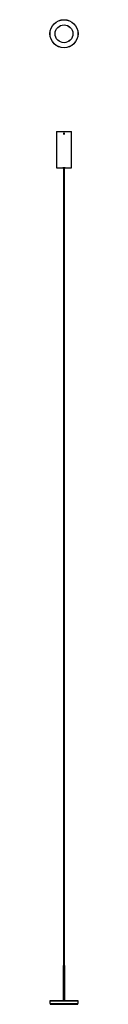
# Model space of a CAD drawing. Header units: millimetres. Extents: x 3350 to 3451, y 3601 to 7137.
import ezdxf

# ---------------------------------------------------------------- set-up
doc = ezdxf.new("R2010")
doc.units = ezdxf.units.MM
doc.header["$LTSCALE"] = 20

msp = doc.modelspace()

# ---------------------------------------------------------------- linework, layer by layer
at = {"color": 7, "linetype": 'Continuous', "lineweight": 25}
for p, q in [((3372.8, 6735.7), (3372.8, 6605.7)), ((3372.8, 6735.7), (3427.8, 6735.7)), ((3399.2, 6727.6), (3399.4, 6728.8)), ((3399.2, 6727.6), (3400.1, 6726.9)), ((3400.5, 6729.2), (3399.4, 6728.8)), ((3400.1, 6726.9), (3401.2, 6727.3)), ((3400.5, 6729.2), (3401.4, 6728.5)), ((3401.4, 6728.5), (3401.2, 6727.3)), ((3427.8, 6605.7), (3427.8, 6735.7)), ((3372.8, 6605.7), (3427.8, 6605.7)), ((3395.8, 6605.7), (3395.8, 6605.2)), ((3404.8, 6605.2), (3395.8, 6605.2)), ((3398.9, 6605.2), (3398.9, 3739.8)), ((3401.7, 3739.8), (3401.7, 6605.2)), ((3404.8, 6605.2), (3404.7, 6605.7)), ((3397.3, 3739.8), (3397.3, 3613.8)), ((3397.3, 3739.8), (3400.7, 3739.8)), ((3400.7, 3739.8), (3403.3, 3739.8)), ((3403.3, 3614.3), (3403.3, 3739.8)), ((3349.8, 3613.6), (3349.9, 3604)), ((3450.8, 3613.6), (3349.8, 3613.6)), ((3350, 3613.8), (3450.6, 3613.8)), ((3403.3, 3614), (3403.3, 3614.3)), ((3403.3, 3613.8), (3403.3, 3614)), ((3450.6, 3604), (3450.8, 3613.6)), ((3349.9, 3604), (3450.6, 3604)), ((3350.1, 3603.8), (3350.1, 3600.8)), ((3350.1, 3603.8), (3400.3, 3603.8)), ((3350.1, 3600.8), (3400.3, 3600.8)), ((3400.3, 3603.8), (3450.5, 3603.8)), ((3400.3, 3600.8), (3450.5, 3600.8)), ((3450.5, 3600.8), (3450.5, 3603.8))]:
    msp.add_line(p, q, dxfattribs=at)
for centre, radius in [((3400.3, 7086.9), 50.5), ((3400.3, 7086.9), 50.5), ((3400.3, 7086.9), 50.3), ((3400.3, 7086.9), 50.2), ((3400.3, 7086.9), 32.1), ((3400.3, 7086.9), 32), ((3400.3, 6728.1), 1.61)]:
    msp.add_circle(centre, radius, dxfattribs=at)
for centre, start, end in [((3350, 3613.6), 90, 181), ((3450.6, 3613.6), 359, 90), ((3350.1, 3604), 181, 270), ((3450.4, 3604), 270, 359)]:
    msp.add_arc(centre, 0.2, start, end, dxfattribs=at)
for points, knots in [([(3400.3, 6726.4), (3400.1, 6726.4), (3399.7, 6726.4), (3399.2, 6726.7), (3398.8, 6727.1), (3398.6, 6727.7), (3398.6, 6728.3), (3398.7, 6728.8), (3399.1, 6729.3), (3399.5, 6729.6), (3400.1, 6729.8), (3400.7, 6729.7), (3401.2, 6729.5), (3401.6, 6729.1), (3401.9, 6728.6), (3402, 6728), (3401.9, 6727.5), (3401.6, 6727), (3401.2, 6726.6), (3400.7, 6726.4), (3400.4, 6726.4), (3400.3, 6726.4)], [0, 0, 0, 0, 0.053619, 0.107235, 0.160916, 0.214639, 0.268292, 0.321872, 0.37549, 0.429197, 0.482906, 0.536527, 0.590106, 0.643756, 0.697479, 0.751162, 0.804756, 0.85835, 0.912032, 0.965755, 1, 1, 1, 1]), ([(3397.3, 3613.8), (3397.3, 3613.8), (3397.2, 3613.8), (3397.6, 3613.9), (3398.4, 3613.9), (3399.5, 3614), (3400.7, 3614.1), (3401.8, 3614.1), (3402.7, 3614.2), (3403.3, 3614.3), (3403.3, 3614.3), (3403.3, 3614.3)], [0, 0, 0, 0, 0.040879, 0.166984, 0.293088, 0.419193, 0.545298, 0.671403, 0.797507, 0.923612, 1, 1, 1, 1])]:
    msp.add_open_spline(points, degree=3, knots=knots, dxfattribs=at)

doc.saveas('drawing.dxf')
